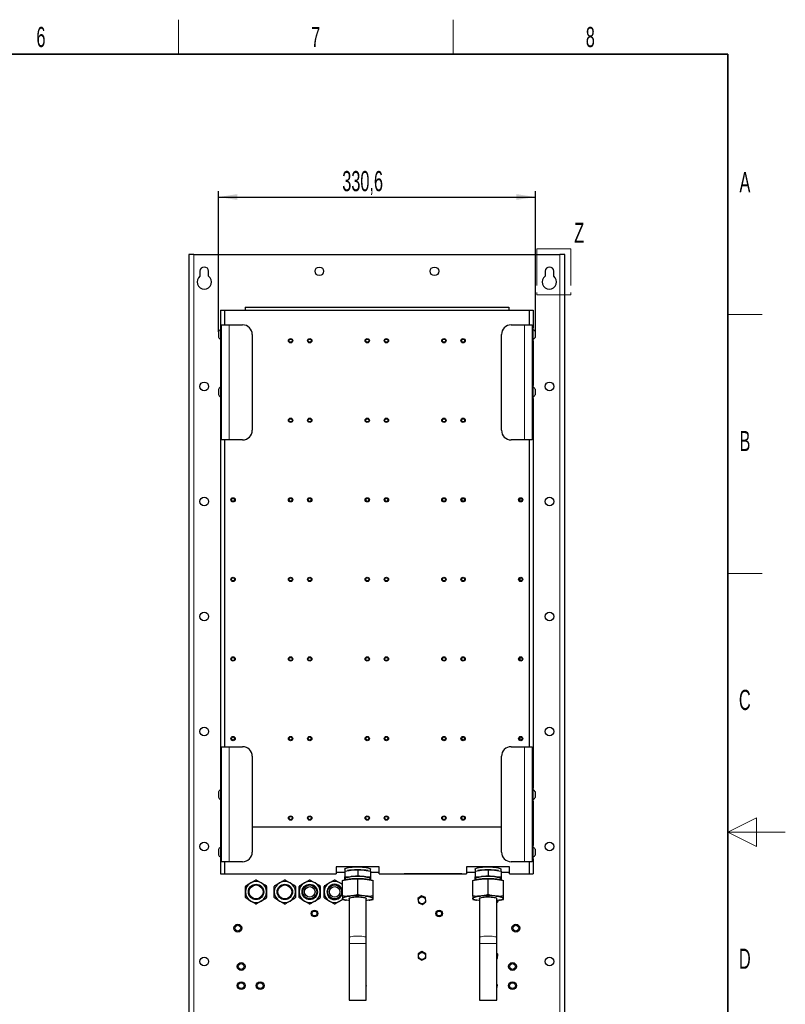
# Model space of a CAD drawing. Header units: millimetres. Extents: x 5 to 418, y 2 to 292.
# Tile 70 of 70: x 285 to 418, y 117 to 288. Entities that reach past the tile are written whole.
import ezdxf

# ---------------------------------------------------------------- set-up
doc = ezdxf.new("R2010")
doc.units = ezdxf.units.MM
doc.linetypes.add('PHANTOM', pattern=[12.7, 6.35, -1.27, 1.27, -1.27, 1.27, -1.27])
doc.layers.add('SLD-0', color=7, linetype='Continuous')
doc.styles.add('SLDTEXTSTYLE1', font='TXT', dxfattribs={"width": 0.605})
doc.dimstyles.new('SLDDIMSTYLE0', dxfattribs={"dimtxt": 3.5, "dimasz": 3.302, "dimexe": 0, "dimexo": 0.0625, "dimgap": 0.875, "dimtad": 1, "dimlfac": 6, "dimrnd": 1e-09, "dimzin": 12, "dimdsep": 46, "dimtxsty": 'SLDTEXTSTYLE1', "dimsah": 1, "dimcen": 0.09, "dimadec": 0, "dimazin": 3, "dimtfac": 1, "dimtofl": 0, "dimtmove": 0, "dimatfit": 3, "dimfxl": 1, "dimfrac": 2, "dimtolj": 1, "dimtzin": 12, "dimarcsym": 0})

# ---------------------------------------------------------------- blocks, each defined once
blk = doc.blocks.new('_D_9')
at = {"layer": 'SLD-0', "color": 7}
for p, q in [((319.45, 234.24), (319.45, 258.67)), ((374.55, 234.24), (374.55, 258.67)), ((319.45, 257.67), (374.55, 257.67))]:
    blk.add_line(p, q, dxfattribs=at)
for points in [[(319.45, 257.67), (322.75, 257.17), (322.75, 258.18)], [(374.55, 257.67), (371.24, 258.18), (371.24, 257.17)]]:
    blk.add_solid(points, dxfattribs=at)
at = {"layer": 'SLD-0', "color": 7, "insert": (340.98, 262.19), "char_height": 3.5, "attachment_point": 1, "style": 'SLDTEXTSTYLE1'}
blk.add_mtext('330,6', dxfattribs=at)

msp = doc.modelspace()

# ---------------------------------------------------------------- linework, layer by layer
at = {"color": 7, "linetype": 'PHANTOM', "lineweight": 18}
for p, q in [((374.8303, 248.6656), (380.735, 248.6656)), ((374.8303, 248.6656), (374.8303, 240.6487)), ((380.735, 248.6656), (380.735, 240.6487)), ((374.8303, 240.6487), (380.735, 240.6487))]:
    msp.add_line(p, q, dxfattribs=at)
at = {"color": 7, "linetype": 'Continuous', "lineweight": 25}
for p, q in [((314.3326, 247.6726), (314.3284, 247.6684)), ((314.3284, 247.6684), (314.3284, 101.8434)), ((315.1617, 247.6726), (314.3326, 247.6726)), ((315.1617, 247.6726), (378.8284, 247.6726)), ((379.6575, 247.6726), (378.8284, 247.6726)), ((379.6617, 247.6684), (379.6575, 247.6726)), ((379.6617, 101.8434), (379.6617, 247.6684)), ((316.2451, 244.7559), (316.2451, 243.9226)), ((317.7451, 243.9226), (317.7451, 244.7559)), ((376.2451, 244.7559), (376.2451, 243.9226)), ((377.7451, 243.9226), (377.7451, 244.7559)), ((319.8284, 238.0309), (319.8284, 234.9142)), ((319.8284, 238.0309), (320.4951, 238.0309)), ((320.4951, 238.0309), (373.4951, 238.0309)), ((320.4951, 238.0309), (320.4951, 235.4476)), ((324.0784, 238.5309), (324.0784, 238.0309)), ((324.0784, 238.5309), (369.9117, 238.5309)), ((369.9117, 238.5309), (369.9117, 238.0309)), ((373.4951, 238.0309), (373.4951, 235.4476)), ((373.4951, 238.0309), (374.1617, 238.0309)), ((374.1617, 238.0309), (374.1617, 234.9142)), ((319.9951, 234.9142), (319.7951, 234.9142)), ((319.7951, 234.9142), (319.7951, 232.6476)), ((319.9951, 235.4476), (321.3284, 235.4476)), ((319.9951, 215.4476), (319.9951, 235.4476)), ((321.3284, 235.4476), (323.6617, 235.4476)), ((370.3284, 235.4476), (372.6617, 235.4476)), ((372.6617, 235.4476), (373.9951, 235.4476)), ((373.9951, 235.4476), (373.9951, 215.4476)), ((374.1951, 234.9142), (373.9951, 234.9142)), ((374.1951, 232.6933), (374.1951, 234.9142)), ((319.4451, 234.2392), (319.4451, 233.3226)), ((325.3284, 233.7809), (325.3284, 217.1142)), ((368.6617, 217.1142), (368.6617, 233.7809)), ((374.5451, 233.3226), (374.5451, 234.2392)), ((319.7951, 232.6476), (319.9951, 232.6476)), ((319.8284, 232.6476), (319.8284, 224.9142)), ((373.9951, 232.6476), (374.1951, 232.6476)), ((374.1617, 232.6476), (374.1617, 224.9142)), ((374.1951, 232.6476), (374.1951, 232.6933)), ((319.4451, 224.2392), (319.4451, 223.3226)), ((319.9951, 224.9142), (319.7951, 224.9142)), ((319.7951, 224.9142), (319.7951, 222.6476)), ((374.1951, 224.9142), (373.9951, 224.9142)), ((374.1951, 222.6476), (374.1951, 224.9142)), ((374.5451, 223.3226), (374.5451, 224.2392)), ((319.7951, 222.6476), (319.9951, 222.6476)), ((319.8284, 222.6476), (319.8284, 154.9142)), ((373.9951, 222.6476), (374.1951, 222.6476)), ((374.1617, 222.6476), (374.1617, 154.9142)), ((321.3284, 215.4476), (319.9951, 215.4476)), ((320.4951, 215.4476), (320.4951, 162.1142)), ((323.6617, 215.4476), (321.3284, 215.4476)), ((372.6617, 215.4476), (370.3284, 215.4476)), ((373.9951, 215.4476), (372.6617, 215.4476)), ((373.4951, 215.4476), (373.4951, 162.1142)), ((319.9951, 162.1142), (321.3284, 162.1142)), ((319.9951, 142.1142), (319.9951, 162.1142)), ((321.3284, 162.1142), (323.6617, 162.1142)), ((370.3284, 162.1142), (372.6617, 162.1142)), ((372.6617, 162.1142), (373.9951, 162.1142)), ((373.9951, 162.1142), (373.9951, 142.1142)), ((325.3284, 160.4476), (325.3284, 143.7809)), ((368.6617, 143.7809), (368.6617, 160.4476)), ((319.4451, 154.2392), (319.4451, 153.3226)), ((319.9951, 154.9142), (319.7951, 154.9142)), ((319.7951, 154.9142), (319.7951, 152.6476)), ((374.1951, 154.9142), (373.9951, 154.9142)), ((374.1951, 154.5462), (374.1951, 154.9142)), ((374.1951, 152.6476), (374.1951, 154.5462)), ((374.5451, 154.0904), (374.5451, 154.2392)), ((374.5451, 153.3226), (374.5451, 154.0904)), ((319.7951, 152.6476), (319.9951, 152.6476)), ((319.8284, 152.6476), (319.8284, 148.1976)), ((373.9951, 152.6476), (374.1951, 152.6476)), ((374.1617, 152.6476), (374.1617, 148.1976)), ((319.8284, 148.1976), (319.9951, 148.1976)), ((319.8284, 148.1976), (319.8284, 144.9142)), ((325.3284, 148.1976), (368.6617, 148.1976)), ((373.9951, 148.1976), (374.1617, 148.1976)), ((374.1617, 148.1976), (374.1617, 144.9142)), ((319.4451, 144.2392), (319.4451, 143.3226)), ((319.9951, 144.9142), (319.7951, 144.9142)), ((319.7951, 144.9142), (319.7951, 142.6476)), ((374.1951, 144.9142), (373.9951, 144.9142)), ((374.1951, 142.6476), (374.1951, 144.9142)), ((374.5451, 143.3226), (374.5451, 144.2392)), ((319.7951, 142.6476), (319.9951, 142.6476)), ((319.8284, 142.6476), (319.8284, 140.0309)), ((321.3284, 142.1142), (319.9951, 142.1142)), ((320.4951, 142.1142), (320.4951, 140.0309)), ((323.6617, 142.1142), (321.3284, 142.1142)), ((372.6617, 142.1142), (370.3284, 142.1142)), ((373.9951, 142.1142), (372.6617, 142.1142)), ((373.4951, 142.1142), (373.4951, 140.0309)), ((373.9951, 142.6476), (374.1951, 142.6476)), ((374.1617, 142.6476), (374.1617, 140.0309)), ((347.4117, 141.22), (339.9117, 141.22)), ((339.9117, 141.22), (339.9117, 140.0309)), ((341.4117, 140.824), (341.4117, 140.4653)), ((341.4117, 140.4653), (342.5367, 140.6699)), ((341.4117, 140.4653), (341.4117, 139.5001)), ((341.9675, 140.5887), (341.8716, 140.5696)), ((342.5367, 140.6699), (343.6617, 140.6909)), ((343.6617, 140.6909), (343.6617, 139.7256)), ((343.6617, 140.6909), (344.7867, 140.6699)), ((344.7867, 140.6699), (345.9117, 140.4653)), ((345.4559, 140.5688), (345.3559, 140.5887)), ((345.9117, 140.4801), (345.9117, 140.824)), ((345.9117, 140.4653), (345.9117, 139.5001)), ((347.4117, 140.0309), (347.4117, 141.22)), ((370.0784, 141.22), (362.5784, 141.22)), ((362.5784, 141.22), (362.5784, 140.0309)), ((364.0784, 140.824), (364.0784, 140.4653)), ((364.0784, 140.4653), (365.2034, 140.6699)), ((364.0784, 140.4653), (364.0784, 139.5001)), ((364.6342, 140.5887), (364.5382, 140.5696)), ((365.2034, 140.6699), (366.3284, 140.6909)), ((366.3284, 140.6909), (366.3284, 139.7256)), ((366.3284, 140.6909), (367.4534, 140.6699)), ((367.4534, 140.6699), (368.5784, 140.4653)), ((368.1226, 140.5688), (368.0226, 140.5887)), ((368.5784, 140.4801), (368.5784, 140.824)), ((368.5784, 140.4653), (368.5784, 139.5001)), ((370.0784, 140.0309), (370.0784, 141.22)), ((319.8284, 140.0309), (320.4951, 140.0309)), ((320.4951, 140.0309), (339.9117, 140.0309)), ((339.9117, 140.309), (341.4117, 140.309)), ((340.9951, 136.112), (340.9951, 138.8487)), ((341.4117, 139.5001), (342.5367, 139.521)), ((341.4117, 139.1826), (341.4117, 139.5001)), ((341.4117, 139.0489), (341.4117, 139.1826)), ((341.4951, 139.0338), (341.4117, 139.0489)), ((341.4951, 139.1826), (341.4951, 138.959)), ((341.6538, 138.995), (341.5394, 138.9722)), ((342.5367, 139.521), (343.6617, 139.7256)), ((343.6617, 139.7256), (344.7867, 139.521)), ((343.6617, 136.3794), (343.6617, 139.1161)), ((344.7867, 139.521), (345.9117, 139.5001)), ((345.784, 138.9722), (345.6696, 138.995)), ((345.8284, 138.959), (345.8284, 139.1826)), ((345.9117, 139.0489), (345.8284, 139.0338)), ((345.9117, 140.309), (347.4117, 140.309)), ((345.9117, 139.5001), (345.9117, 139.1826)), ((345.9117, 139.1826), (345.9117, 139.0489)), ((346.3284, 136.112), (346.3284, 138.8487)), ((347.4117, 140.0309), (362.5784, 140.0309)), ((351.7451, 139.9976), (351.7451, 140.0309)), ((361.7451, 139.9976), (351.7451, 139.9976)), ((361.7451, 139.9976), (361.7451, 140.0309)), ((362.5784, 140.309), (364.0784, 140.309)), ((363.6617, 136.112), (363.6617, 138.8487)), ((364.0784, 139.5001), (365.2034, 139.521)), ((364.0784, 139.1826), (364.0784, 139.5001)), ((364.0784, 139.0489), (364.0784, 139.1826)), ((364.1617, 139.0338), (364.0784, 139.0489)), ((364.1617, 139.1826), (364.1617, 138.959)), ((364.3205, 138.995), (364.2061, 138.9722)), ((365.2034, 139.521), (366.3284, 139.7256)), ((366.3284, 139.7256), (367.4534, 139.521)), ((366.3284, 136.3794), (366.3284, 139.1161)), ((367.4534, 139.521), (368.5784, 139.5001)), ((368.4507, 138.9722), (368.3363, 138.995)), ((368.4951, 138.959), (368.4951, 139.1826)), ((368.5784, 139.0489), (368.4951, 139.0338)), ((368.5784, 140.309), (370.0784, 140.309)), ((368.5784, 139.5001), (368.5784, 139.1826)), ((368.5784, 139.1826), (368.5784, 139.0489)), ((368.9951, 136.112), (368.9951, 138.8487)), ((370.0784, 140.0309), (373.4951, 140.0309)), ((373.4951, 140.0309), (374.1617, 140.0309)), ((341.0705, 135.5607), (340.5784, 135.2765)), ((340.9951, 135.5773), (341.5401, 135.4571)), ((341.5394, 135.4538), (341.6538, 135.4311)), ((342.1617, 135.7358), (342.1617, 128.9242)), ((345.1617, 128.9242), (345.1617, 135.7358)), ((345.6696, 135.4311), (345.784, 135.4538)), ((345.7833, 135.4572), (346.3284, 135.5773)), ((354.7294, 136.1596), (354.1262, 135.6971)), ((354.1262, 135.6971), (354.2251, 134.9433)), ((355.4316, 135.8685), (354.7294, 136.1596)), ((355.5306, 135.1148), (355.4316, 135.8685)), ((363.6617, 135.5773), (364.2068, 135.4571)), ((364.2061, 135.4538), (364.3205, 135.4311)), ((364.8284, 135.7358), (364.8284, 128.9242)), ((367.8284, 128.9242), (367.8284, 135.7358)), ((367.8284, 134.9765), (368.0679, 135.2298)), ((368.0679, 135.2298), (368.0236, 135.3784)), ((368.3363, 135.4311), (368.4507, 135.4538)), ((368.45, 135.4572), (368.9951, 135.5773)), ((354.2251, 134.9433), (354.9274, 134.6522)), ((354.9274, 134.6522), (355.5306, 135.1148)), ((342.1617, 128.9242), (342.1617, 127.8823)), ((345.1617, 127.8823), (345.1617, 128.9242)), ((364.8284, 128.9242), (364.8284, 127.8823)), ((367.8284, 127.8823), (367.8284, 128.9242)), ((342.1617, 127.8823), (342.1617, 118.0666)), ((345.1617, 118.0666), (345.1617, 127.8823)), ((364.8284, 127.8823), (364.8284, 118.0666)), ((367.8284, 118.0666), (367.8284, 127.8823)), ((354.8262, 126.4994), (354.169, 126.1174)), ((354.169, 126.1174), (354.1712, 125.3573)), ((354.1712, 125.3573), (354.8306, 124.9791)), ((355.4856, 126.1212), (354.8262, 126.4994)), ((354.8306, 124.9791), (355.4878, 125.3611)), ((355.4878, 125.3611), (355.4856, 126.1212)), ((368.0184, 126.0583), (367.8284, 126.1922)), ((367.8284, 125.2451), (367.9497, 125.3012)), ((367.9497, 125.3012), (368.0184, 126.0583)), ((342.1617, 118.0666), (345.1617, 118.0666)), ((364.8284, 118.0666), (367.8284, 118.0666))]:
    msp.add_line(p, q, dxfattribs=at)
at = {"color": 7, "linetype": 'Continuous', "lineweight": 18}
for p, q in [((315.1617, 101.8392), (315.1617, 247.6726)), ((378.8284, 247.6726), (378.8284, 101.8392)), ((321.3284, 215.4476), (321.3284, 235.4476)), ((372.6617, 235.4476), (372.6617, 215.4476)), ((371.7471, 204.9119), (371.7471, 205.1499)), ((371.9037, 205.2903), (371.9037, 204.7715)), ((371.7471, 191.0786), (371.7471, 191.3166)), ((371.9037, 191.457), (371.9037, 190.9382)), ((371.7471, 177.2453), (371.7471, 177.4832)), ((371.9037, 177.6236), (371.9037, 177.1049)), ((371.7471, 163.4119), (371.7471, 163.6499)), ((371.9037, 163.7903), (371.9037, 163.2715)), ((321.3284, 142.1142), (321.3284, 162.1142)), ((372.6617, 162.1142), (372.6617, 142.1142)), ((345.1617, 127.8823), (342.1617, 127.8823)), ((367.8284, 127.8823), (364.8284, 127.8823))]:
    msp.add_line(p, q, dxfattribs=at)
at = {"color": 7, "linetype": 'Continuous', "lineweight": 25, "flags": 128}
for points in [[(341.4117, 140.824), (341.433, 140.8777), (341.5143, 140.9406), (341.6541, 141.0004), (341.8487, 141.0554), (342.0928, 141.104), (342.3796, 141.1451), (342.7015, 141.1773), (343.0495, 141.2), (343.4142, 141.2123), (343.7857, 141.2141), (344.1538, 141.2052), (344.5084, 141.186), (344.84, 141.1568), (345.1394, 141.1186), (345.3985, 141.0724), (345.6103, 141.0193), (345.7689, 140.961), (345.87, 140.8989), (345.9109, 140.8348), (345.9117, 140.824)], [(364.0784, 140.824), (364.0997, 140.8777), (364.181, 140.9406), (364.3208, 141.0004), (364.5154, 141.0554), (364.7595, 141.104), (365.0463, 141.1451), (365.3681, 141.1773), (365.7162, 141.2), (366.0809, 141.2123), (366.4523, 141.2141), (366.8204, 141.2052), (367.1751, 141.186), (367.5066, 141.1568), (367.8061, 141.1186), (368.0652, 141.0724), (368.2769, 141.0193), (368.4355, 140.961), (368.5367, 140.8989), (368.5775, 140.8348), (368.5784, 140.824)], [(341.4117, 139.1826), (341.431, 139.2336), (341.4884, 139.2838), (341.583, 139.3322), (341.7132, 139.378), (341.8767, 139.4205), (342.0707, 139.4589), (342.292, 139.4926), (342.5367, 139.521)], [(345.5381, 139.3708), (345.3342, 139.4218), (345.0847, 139.4664), (344.7963, 139.5032), (344.4771, 139.5312), (344.1355, 139.5498), (343.7811, 139.5583), (343.4234, 139.5566), (343.0722, 139.5447), (342.737, 139.5229), (342.4271, 139.4918), (342.1509, 139.4523), (341.9159, 139.4055), (341.7285, 139.3525), (341.5938, 139.295), (341.5156, 139.2343), (341.4951, 139.1826)], [(344.7867, 139.521), (345.0314, 139.4926), (345.2527, 139.4589), (345.4468, 139.4205), (345.6103, 139.378), (345.7404, 139.3322), (345.8351, 139.2838), (345.8925, 139.2336), (345.9117, 139.1826)], [(345.8284, 139.1826), (345.8276, 139.193), (345.7882, 139.2548), (345.6908, 139.3146), (345.5381, 139.3708)], [(364.0784, 139.1826), (364.0976, 139.2336), (364.1551, 139.2838), (364.2497, 139.3322), (364.3798, 139.378), (364.5433, 139.4205), (364.7374, 139.4589), (364.9587, 139.4926), (365.2034, 139.521)], [(368.2048, 139.3708), (368.0009, 139.4218), (367.7513, 139.4664), (367.463, 139.5032), (367.1437, 139.5312), (366.8022, 139.5498), (366.4477, 139.5583), (366.09, 139.5566), (365.7388, 139.5447), (365.4037, 139.5229), (365.0938, 139.4918), (364.8176, 139.4523), (364.5826, 139.4055), (364.3952, 139.3525), (364.2605, 139.295), (364.1823, 139.2343), (364.1617, 139.1826)], [(367.4534, 139.521), (367.6981, 139.4926), (367.9194, 139.4589), (368.1134, 139.4205), (368.2769, 139.378), (368.4071, 139.3322), (368.5017, 139.2838), (368.5591, 139.2336), (368.5784, 139.1826)], [(368.4951, 139.1826), (368.4942, 139.193), (368.4549, 139.2548), (368.3575, 139.3146), (368.2048, 139.3708)], [(340.9951, 135.7358), (341.0179, 135.7963), (341.0859, 135.8557), (341.198, 135.913), (341.3523, 135.9673), (341.5461, 136.0177), (341.7761, 136.0633), (342.0384, 136.1032), (342.3284, 136.1368)], [(342.1617, 135.353), (342.0384, 135.3684), (341.7761, 135.4084), (341.5461, 135.4539), (341.3523, 135.5043), (341.198, 135.5586), (341.0859, 135.616), (341.0179, 135.6754), (340.9951, 135.7358)], [(342.1617, 135.7358), (342.1694, 135.7622), (342.2305, 135.8138), (342.3502, 135.8622), (342.5236, 135.9055), (342.7436, 135.9418), (343.0011, 135.9697), (343.2857, 135.988), (343.5857, 135.996), (343.8889, 135.9933), (344.1827, 135.9801), (344.4552, 135.9569), (344.6952, 135.9246), (344.8929, 135.8846), (345.0402, 135.8385), (345.131, 135.7882), (345.1617, 135.7358), (345.1617, 135.7358)], [(344.9951, 136.1368), (345.2851, 136.1032), (345.5473, 136.0633), (345.7773, 136.0177), (345.9711, 135.9673), (346.1254, 135.913), (346.2375, 135.8557), (346.3056, 135.7963), (346.3284, 135.7358)], [(346.3284, 135.7358), (346.3056, 135.6754), (346.2375, 135.616), (346.1254, 135.5586), (345.9711, 135.5043), (345.7773, 135.4539), (345.5473, 135.4084), (345.2851, 135.3684), (345.1617, 135.353)], [(363.6617, 135.7358), (363.6845, 135.7963), (363.7526, 135.8557), (363.8647, 135.913), (364.019, 135.9673), (364.2128, 136.0177), (364.4428, 136.0633), (364.705, 136.1032), (364.9951, 136.1368)], [(364.8284, 135.353), (364.705, 135.3684), (364.4428, 135.4084), (364.2128, 135.4539), (364.019, 135.5043), (363.8647, 135.5586), (363.7526, 135.616), (363.6845, 135.6754), (363.6617, 135.7358)], [(364.8284, 135.7358), (364.8361, 135.7622), (364.8972, 135.8138), (365.0169, 135.8622), (365.1902, 135.9055), (365.4102, 135.9418), (365.6678, 135.9697), (365.9524, 135.988), (366.2524, 135.996), (366.5555, 135.9933), (366.8493, 135.9801), (367.1218, 135.9569), (367.3618, 135.9246), (367.5595, 135.8846), (367.7068, 135.8385), (367.7977, 135.7882), (367.8284, 135.7358), (367.8284, 135.7358)], [(367.6617, 136.1368), (367.9517, 136.1032), (368.214, 136.0633), (368.444, 136.0177), (368.6378, 135.9673), (368.7921, 135.913), (368.9042, 135.8557), (368.9722, 135.7963), (368.9951, 135.7358)], [(368.9951, 135.7358), (368.9722, 135.6754), (368.9042, 135.616), (368.7921, 135.5586), (368.6378, 135.5043), (368.444, 135.4539), (368.214, 135.4084), (367.9517, 135.3684), (367.8284, 135.353)], [(367.8284, 135.0743), (367.899, 135.2205), (367.927, 135.3652)], [(367.9284, 125.7392), (367.899, 125.9247), (367.8284, 126.0709)], [(367.8284, 125.4076), (367.899, 125.5538), (367.9284, 125.7392)]]:
    msp.add_lwpolyline(points, dxfattribs=at)
at = {"color": 7, "linetype": 'Continuous', "lineweight": 18, "flags": 128}
for points in [[(345.1617, 128.9242), (345.1598, 128.9374), (345.1138, 128.9895), (345.0084, 129.0389), (344.8479, 129.0837), (344.6388, 129.1219), (344.3897, 129.152), (344.1108, 129.1728), (343.8135, 129.1834), (343.51, 129.1834), (343.2127, 129.1728), (342.9338, 129.152), (342.6847, 129.1219), (342.4756, 129.0837), (342.315, 129.0389), (342.2096, 128.9895), (342.1636, 128.9374), (342.1617, 128.9242)], [(367.8284, 128.9242), (367.8265, 128.9374), (367.7805, 128.9895), (367.6751, 129.0389), (367.5145, 129.0837), (367.3054, 129.1219), (367.0563, 129.152), (366.7774, 129.1728), (366.4801, 129.1834), (366.1766, 129.1834), (365.8793, 129.1728), (365.6004, 129.152), (365.3513, 129.1219), (365.1422, 129.0837), (364.9817, 129.0389), (364.8763, 128.9895), (364.8303, 128.9374), (364.8284, 128.9242)]]:
    msp.add_lwpolyline(points, dxfattribs=at)
at = {"color": 7, "linetype": 'Continuous', "lineweight": 25}
for centre, radius in [((336.9951, 244.7559), 0.75), ((356.9951, 244.7559), 0.75), ((331.9951, 232.6976), 0.375), ((331.9951, 232.6976), 0.275), ((335.3284, 232.6976), 0.375), ((335.3284, 232.6976), 0.275), ((345.3284, 232.6976), 0.375), ((345.3284, 232.6976), 0.275), ((348.6617, 232.6976), 0.375), ((348.6617, 232.6976), 0.275), ((358.6617, 232.6976), 0.375), ((358.6617, 232.6976), 0.275), ((361.9951, 232.6976), 0.375), ((361.9951, 232.6976), 0.275), ((316.9951, 224.7559), 0.75), ((376.9951, 224.7559), 0.75), ((331.9951, 218.8642), 0.375), ((331.9951, 218.8642), 0.275), ((335.3284, 218.8642), 0.375), ((335.3284, 218.8642), 0.275), ((345.3284, 218.8642), 0.375), ((345.3284, 218.8642), 0.275), ((348.6617, 218.8642), 0.375), ((348.6617, 218.8642), 0.275), ((358.6617, 218.8642), 0.375), ((358.6617, 218.8642), 0.275), ((361.9951, 218.8642), 0.375), ((361.9951, 218.8642), 0.275), ((316.9951, 204.7559), 0.75), ((321.9951, 205.0309), 0.375), ((331.9951, 205.0309), 0.375), ((335.3284, 205.0309), 0.375), ((345.3284, 205.0309), 0.375), ((348.6617, 205.0309), 0.375), ((358.6617, 205.0309), 0.375), ((361.9951, 205.0309), 0.375), ((371.9951, 205.0309), 0.375), ((376.9951, 204.7559), 0.75), ((321.9951, 205.0309), 0.275), ((331.9951, 205.0309), 0.275), ((335.3284, 205.0309), 0.275), ((345.3284, 205.0309), 0.275), ((348.6617, 205.0309), 0.275), ((358.6617, 205.0309), 0.275), ((361.9951, 205.0309), 0.275), ((371.9951, 205.0309), 0.275), ((321.9951, 191.1976), 0.375), ((321.9951, 191.1976), 0.275), ((331.9951, 191.1976), 0.375), ((331.9951, 191.1976), 0.275), ((335.3284, 191.1976), 0.375), ((335.3284, 191.1976), 0.275), ((345.3284, 191.1976), 0.375), ((345.3284, 191.1976), 0.275), ((348.6617, 191.1976), 0.375), ((348.6617, 191.1976), 0.275), ((358.6617, 191.1976), 0.375), ((358.6617, 191.1976), 0.275), ((361.9951, 191.1976), 0.375), ((361.9951, 191.1976), 0.275), ((371.9951, 191.1976), 0.375), ((371.9951, 191.1976), 0.275), ((316.9951, 184.7559), 0.75), ((376.9951, 184.7559), 0.75), ((321.9951, 177.3642), 0.375), ((321.9951, 177.3642), 0.275), ((331.9951, 177.3642), 0.375), ((331.9951, 177.3642), 0.275), ((335.3284, 177.3642), 0.375), ((335.3284, 177.3642), 0.275), ((345.3284, 177.3642), 0.375), ((345.3284, 177.3642), 0.275), ((348.6617, 177.3642), 0.375), ((348.6617, 177.3642), 0.275), ((358.6617, 177.3642), 0.375), ((358.6617, 177.3642), 0.275), ((361.9951, 177.3642), 0.375), ((361.9951, 177.3642), 0.275), ((371.9951, 177.3642), 0.375), ((371.9951, 177.3642), 0.275), ((316.9951, 164.7559), 0.75), ((376.9951, 164.7559), 0.75), ((321.9951, 163.5309), 0.375), ((321.9951, 163.5309), 0.275), ((331.9951, 163.5309), 0.375), ((331.9951, 163.5309), 0.275), ((335.3284, 163.5309), 0.375), ((335.3284, 163.5309), 0.275), ((345.3284, 163.5309), 0.375), ((345.3284, 163.5309), 0.275), ((348.6617, 163.5309), 0.375), ((348.6617, 163.5309), 0.275), ((358.6617, 163.5309), 0.375), ((358.6617, 163.5309), 0.275), ((361.9951, 163.5309), 0.375), ((361.9951, 163.5309), 0.275), ((371.9951, 163.5309), 0.375), ((371.9951, 163.5309), 0.275), ((331.9951, 149.6976), 0.375), ((331.9951, 149.6976), 0.275), ((335.3284, 149.6976), 0.375), ((335.3284, 149.6976), 0.275), ((345.3284, 149.6976), 0.375), ((345.3284, 149.6976), 0.275), ((348.6617, 149.6976), 0.375), ((348.6617, 149.6976), 0.275), ((358.6617, 149.6976), 0.375), ((358.6617, 149.6976), 0.275), ((361.9951, 149.6976), 0.375), ((361.9951, 149.6976), 0.275), ((316.9951, 144.7559), 0.75), ((376.9951, 144.7559), 0.75), ((325.9951, 136.8642), 1.3375), ((325.9951, 136.8642), 1.2083), ((330.9951, 136.8642), 1.3375), ((330.9951, 136.8642), 1.2083), ((335.3284, 136.8642), 1.3375), ((335.3284, 136.8642), 1.2083), ((335.3284, 136.8642), 0.9167), ((339.6617, 136.8642), 1.2083), ((339.6617, 136.8642), 0.9167), ((354.8284, 135.4059), 0.6), ((336.1617, 133.1142), 0.5637), ((336.1617, 133.1142), 0.5131), ((336.1617, 133.1142), 0.5), ((336.1617, 133.1142), 0.4167), ((357.8284, 133.1142), 0.5637), ((357.8284, 133.1142), 0.5131), ((357.8284, 133.1142), 0.5), ((357.8284, 133.1142), 0.4167), ((322.8284, 130.5726), 0.6833), ((322.8284, 130.5726), 0.5), ((371.1617, 130.5726), 0.6833), ((371.1617, 130.5726), 0.5), ((316.9951, 124.7559), 0.75), ((354.8284, 125.7392), 0.6), ((376.9951, 124.7559), 0.75), ((323.4117, 123.9059), 0.6833), ((323.4117, 123.9059), 0.5), ((370.5784, 123.9059), 0.6833), ((370.5784, 123.9059), 0.5), ((323.4117, 120.5726), 0.6833), ((323.4117, 120.5726), 0.5), ((326.7117, 120.5726), 0.6833), ((326.7117, 120.5726), 0.5), ((370.5784, 120.5726), 0.6833), ((370.5784, 120.5726), 0.5)]:
    msp.add_circle(centre, radius, dxfattribs=at)
for centre, radius, start, end in [((316.9951, 244.7559), 0.75, 0, 180), ((376.9951, 244.7559), 0.75, 0, 180), ((316.9951, 242.9226), 1.25, 126.869898, 53.130102), ((376.9951, 242.9226), 1.25, 126.869898, 53.130102), ((320.1997, 233.8858), 0.8333, 119.049785, 154.900083), ((323.6617, 233.7809), 1.6667, 0, 90), ((370.3284, 233.7809), 1.6667, 90, 180), ((373.7904, 233.8858), 0.8333, 25.099917, 60.950215), ((320.1997, 233.6761), 0.8333, 205.099917, 240.950215), ((373.7904, 233.6761), 0.8333, 299.049785, 334.900083), ((320.1997, 223.8858), 0.8333, 119.049785, 154.900083), ((373.7904, 223.8858), 0.8333, 25.099917, 60.950215), ((320.1997, 223.6761), 0.8333, 205.099917, 240.950215), ((373.7904, 223.6761), 0.8333, 299.049785, 334.900083), ((323.6617, 217.1142), 1.6667, 270, 0), ((370.3284, 217.1142), 1.6667, 180, 270), ((323.6617, 160.4476), 1.6667, 0, 90), ((370.3284, 160.4476), 1.6667, 90, 180), ((320.1997, 153.8858), 0.8333, 119.049785, 154.900083), ((373.7904, 153.8858), 0.8333, 25.099917, 60.950215), ((320.1997, 153.6761), 0.8333, 205.099917, 240.950215), ((373.7904, 153.6761), 0.8333, 299.049785, 334.900083), ((320.1997, 143.8858), 0.8333, 119.049785, 154.900083), ((373.7904, 143.8858), 0.8333, 25.099917, 60.950215), ((320.1997, 143.6761), 0.8333, 205.099917, 240.950215), ((323.6617, 143.7809), 1.6667, 270, 0), ((370.3284, 143.7809), 1.6667, 180, 270), ((373.7904, 143.6761), 0.8333, 299.049785, 334.900083), ((343.0902, 134.7586), 5.9372, 95.349254, 100.899774), ((343.6617, 128.7496), 11.9733, 84.608603, 95.391397), ((344.2332, 134.7586), 5.9372, 79.100226, 84.650746), ((365.7569, 134.7586), 5.9372, 95.349254, 100.899774), ((366.3284, 128.7496), 11.9733, 84.608603, 95.391397), ((366.8999, 134.7586), 5.9372, 79.100226, 84.650746), ((325.9951, 136.8642), 1.8333, 60, 120), ((325.9951, 136.8642), 2.0667, 87.489334, 92.510666), ((330.9951, 136.8642), 1.8333, 60, 120), ((330.9951, 136.8642), 2.0667, 87.489334, 92.510666), ((335.3284, 136.8642), 1.8333, 60, 120), ((335.3284, 136.8642), 2.0667, 87.489334, 92.510666), ((339.6617, 136.8642), 1.8333, 60, 120), ((339.6617, 136.8642), 2.0667, 87.489334, 92.510666), ((341.5714, 139.2234), 0.1648, 194.298513, 242.391452), ((342.9844, 132.0852), 7.0367, 95.349254, 100.899774), ((343.6617, 124.9634), 14.1906, 84.608603, 95.391397), ((343.6617, 127.6006), 11.9733, 84.608603, 95.391397), ((344.339, 132.0852), 7.0367, 79.100226, 84.650746), ((345.752, 139.2234), 0.1648, 297.608548, 345.701487), ((364.2381, 139.2234), 0.1648, 194.298513, 242.391452), ((365.6511, 132.0852), 7.0367, 95.349254, 100.899774), ((366.3284, 124.9634), 14.1906, 84.608603, 95.391397), ((366.3284, 127.6006), 11.9733, 84.608603, 95.391397), ((367.0057, 132.0852), 7.0367, 79.100226, 84.650746), ((368.4187, 139.2234), 0.1648, 297.608548, 345.701487), ((325.9951, 136.8642), 1.8333, 120, 180), ((325.9951, 136.8642), 2.0667, 147.489334, 152.510666), ((325.9951, 136.8642), 1.8333, 0, 60), ((325.9951, 136.8642), 2.0667, 27.489334, 32.510666), ((330.9951, 136.8642), 1.8333, 120, 180), ((330.9951, 136.8642), 2.0667, 147.489334, 152.510666), ((330.9951, 136.8642), 1.8333, 0, 60), ((330.9951, 136.8642), 2.0667, 27.489334, 32.510666), ((335.3284, 136.8642), 1.8333, 120, 180), ((335.3284, 136.8642), 2.0667, 147.489334, 152.510666), ((335.3284, 136.8642), 1.8333, 0, 60), ((335.3284, 136.8642), 2.0667, 27.489334, 32.510666), ((339.6617, 136.8642), 1.8333, 120, 180), ((339.6617, 136.8642), 2.0667, 147.489334, 152.510666), ((339.6617, 136.8642), 1.3375, 120, 355.476257), ((339.6617, 136.8642), 1.3375, 4.523743, 120), ((339.6617, 136.8642), 1.8333, 43.341758, 60), ((325.9951, 136.8642), 1.8333, 180, 240), ((325.9951, 136.8642), 2.0667, 207.489334, 212.510666), ((325.9951, 136.8642), 1.8333, 240, 300), ((325.9951, 136.8642), 1.8333, 300, 0), ((325.9951, 136.8642), 2.0667, 327.489334, 332.510666), ((330.9951, 136.8642), 1.8333, 180, 240), ((330.9951, 136.8642), 2.0667, 207.489334, 212.510666), ((330.9951, 136.8642), 1.8333, 240, 300), ((330.9951, 136.8642), 1.8333, 300, 0), ((330.9951, 136.8642), 2.0667, 327.489334, 332.510666), ((335.3284, 136.8642), 1.8333, 180, 240), ((335.3284, 136.8642), 2.0667, 207.489334, 212.510666), ((335.3284, 136.8642), 1.8333, 240, 300), ((335.3284, 136.8642), 1.8333, 300, 0), ((335.3284, 136.8642), 2.0667, 327.489334, 332.510666), ((339.6617, 136.8642), 1.8333, 180, 240), ((339.6617, 136.8642), 2.0667, 207.489334, 212.510666), ((339.6617, 136.8642), 1.8333, 240, 300), ((339.6617, 136.8642), 1.8333, 300, 317.084683), ((343.6617, 122.009), 14.1906, 84.608603, 95.391397), ((366.3284, 122.009), 14.1906, 84.608603, 95.391397), ((325.9951, 136.8642), 2.0667, 267.489334, 272.510666), ((330.9951, 136.8642), 2.0667, 267.489334, 272.510666), ((335.3284, 136.8642), 2.0667, 267.489334, 272.510666), ((339.6617, 136.8642), 2.0667, 267.489334, 272.510666), ((344.4951, 120.5726), 0.6833, 347.319617, 12.680383), ((367.2784, 120.5726), 0.6833, 323.598479, 36.401521)]:
    msp.add_arc(centre, radius, start, end, dxfattribs=at)
for points, knots in [([(325.0784, 138.452), (325.286, 138.5718), (325.5651, 138.733), (325.8353, 138.889), (325.9045, 138.9289)], [0, 0, 0, 0, 0.74366725, 1, 1, 1, 1]), ([(326.0856, 138.9289), (326.2203, 138.8512), (326.4918, 138.6944), (326.771, 138.5332), (326.9117, 138.452)], [0, 0, 0, 0, 0.496036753, 1, 1, 1, 1]), ([(330.0784, 138.452), (330.286, 138.5718), (330.5651, 138.733), (330.8353, 138.889), (330.9045, 138.9289)], [0, 0, 0, 0, 0.74366725, 1, 1, 1, 1]), ([(331.0856, 138.9289), (331.2203, 138.8512), (331.4918, 138.6944), (331.771, 138.5332), (331.9117, 138.452)], [0, 0, 0, 0, 0.49603675, 1, 1, 1, 1]), ([(334.4117, 138.452), (334.6193, 138.5718), (334.8984, 138.733), (335.1686, 138.889), (335.2379, 138.9289)], [0, 0, 0, 0, 0.74366725, 1, 1, 1, 1]), ([(335.4189, 138.9289), (335.5536, 138.8512), (335.8251, 138.6944), (336.1043, 138.5332), (336.2451, 138.452)], [0, 0, 0, 0, 0.49603675, 1, 1, 1, 1]), ([(338.7451, 138.452), (338.9526, 138.5718), (339.2318, 138.733), (339.5019, 138.889), (339.5712, 138.9289)], [0, 0, 0, 0, 0.74366725, 1, 1, 1, 1]), ([(339.7522, 138.9289), (339.8869, 138.8512), (340.1584, 138.6944), (340.4377, 138.5332), (340.5784, 138.452)], [0, 0, 0, 0, 0.49603675, 1, 1, 1, 1]), ([(340.9951, 138.8487), (341.216, 138.9017), (341.6588, 139.008), (342.1049, 139.0635), (342.3284, 139.0913)], [0, 0, 0, 0, 0.49896317, 1, 1, 1, 1]), ([(342.3284, 139.0913), (342.5509, 139.1082), (342.9969, 139.1423), (343.4398, 139.1248), (343.6617, 139.1161)], [0, 0, 0, 0, 0.49879083, 1, 1, 1, 1]), ([(343.6617, 139.1161), (343.8827, 139.1248), (344.3255, 139.1423), (344.7716, 139.1083), (344.9951, 139.0913)], [0, 0, 0, 0, 0.49896317, 1, 1, 1, 1]), ([(344.9951, 139.0913), (345.2175, 139.0636), (345.6636, 139.0082), (346.1064, 138.902), (346.3284, 138.8487)], [0, 0, 0, 0, 0.49879082, 1, 1, 1, 1]), ([(363.6617, 138.8487), (363.8827, 138.9017), (364.3255, 139.008), (364.7716, 139.0635), (364.9951, 139.0913)], [0, 0, 0, 0, 0.498963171, 1, 1, 1, 1]), ([(364.9951, 139.0913), (365.2175, 139.1082), (365.6636, 139.1423), (366.1064, 139.1248), (366.3284, 139.1161)], [0, 0, 0, 0, 0.49879083, 1, 1, 1, 1]), ([(366.3284, 139.1161), (366.5493, 139.1248), (366.9922, 139.1423), (367.4382, 139.1083), (367.6617, 139.0913)], [0, 0, 0, 0, 0.49896317, 1, 1, 1, 1]), ([(367.6617, 139.0913), (367.8842, 139.0636), (368.3303, 139.0082), (368.7731, 138.902), (368.9951, 138.8487)], [0, 0, 0, 0, 0.49879082, 1, 1, 1, 1]), ([(324.1617, 136.8642), (324.1617, 136.9168), (324.1617, 137.2385), (324.1617, 137.5541), (324.1617, 137.8182)], [0, 0, 0, 0, 0.16315796, 1, 1, 1, 1]), ([(324.2522, 137.975), (324.4252, 138.0749), (324.6975, 138.232), (324.9766, 138.3932), (325.0784, 138.452)], [0, 0, 0, 0, 0.63528177, 1, 1, 1, 1]), ([(326.9117, 138.452), (326.9572, 138.4257), (327.2359, 138.2648), (327.5092, 138.107), (327.7379, 137.975)], [0, 0, 0, 0, 0.16315796, 1, 1, 1, 1]), ([(327.8284, 137.8182), (327.8284, 137.6627), (327.8284, 137.3492), (327.8284, 137.0267), (327.8284, 136.8642)], [0, 0, 0, 0, 0.49603675, 1, 1, 1, 1]), ([(329.1617, 136.8642), (329.1617, 136.9168), (329.1617, 137.2385), (329.1617, 137.5541), (329.1617, 137.8182)], [0, 0, 0, 0, 0.16315796, 1, 1, 1, 1]), ([(329.2522, 137.975), (329.4252, 138.0749), (329.6975, 138.232), (329.9766, 138.3932), (330.0784, 138.452)], [0, 0, 0, 0, 0.63528177, 1, 1, 1, 1]), ([(331.9117, 138.452), (331.9572, 138.4257), (332.2359, 138.2648), (332.5092, 138.107), (332.7379, 137.975)], [0, 0, 0, 0, 0.16315796, 1, 1, 1, 1]), ([(332.8284, 137.8182), (332.8284, 137.6627), (332.8284, 137.3492), (332.8284, 137.0267), (332.8284, 136.8642)], [0, 0, 0, 0, 0.49603675, 1, 1, 1, 1]), ([(333.4951, 136.8642), (333.4951, 136.9168), (333.4951, 137.2385), (333.4951, 137.5541), (333.4951, 137.8182)], [0, 0, 0, 0, 0.163157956, 1, 1, 1, 1]), ([(333.5856, 137.975), (333.7585, 138.0749), (334.0308, 138.232), (334.3099, 138.3932), (334.4117, 138.452)], [0, 0, 0, 0, 0.63528177, 1, 1, 1, 1]), ([(336.2451, 138.452), (336.2905, 138.4257), (336.5692, 138.2648), (336.8425, 138.107), (337.0712, 137.975)], [0, 0, 0, 0, 0.16315796, 1, 1, 1, 1]), ([(337.1617, 137.8182), (337.1617, 137.6627), (337.1617, 137.3492), (337.1617, 137.0267), (337.1617, 136.8642)], [0, 0, 0, 0, 0.49603675, 1, 1, 1, 1]), ([(337.8284, 136.8642), (337.8284, 136.9168), (337.8284, 137.2385), (337.8284, 137.5541), (337.8284, 137.8182)], [0, 0, 0, 0, 0.16315796, 1, 1, 1, 1]), ([(337.9189, 137.975), (338.0919, 138.0749), (338.3641, 138.232), (338.6433, 138.3932), (338.7451, 138.452)], [0, 0, 0, 0, 0.63528177, 1, 1, 1, 1]), ([(340.5784, 138.452), (340.6239, 138.4257), (340.7643, 138.3446), (340.902, 138.2651), (340.9951, 138.2114)], [0, 0, 0, 0, 0.32417762, 1, 1, 1, 1]), ([(324.1617, 135.9103), (324.1617, 136.0658), (324.1617, 136.3793), (324.1617, 136.7018), (324.1617, 136.8642)], [0, 0, 0, 0, 0.49603675, 1, 1, 1, 1]), ([(325.0784, 135.2765), (325.0329, 135.3028), (324.7542, 135.4637), (324.4809, 135.6215), (324.2522, 135.7535)], [0, 0, 0, 0, 0.163157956, 1, 1, 1, 1]), ([(325.9045, 134.7996), (325.7698, 134.8773), (325.4983, 135.0341), (325.2191, 135.1953), (325.0784, 135.2765)], [0, 0, 0, 0, 0.49603675, 1, 1, 1, 1]), ([(326.9117, 135.2765), (326.8099, 135.2178), (326.5308, 135.0566), (326.2585, 134.8994), (326.0856, 134.7996)], [0, 0, 0, 0, 0.36471845, 1, 1, 1, 1]), ([(327.7379, 135.7535), (327.6686, 135.7135), (327.3984, 135.5575), (327.1193, 135.3964), (326.9117, 135.2765)], [0, 0, 0, 0, 0.2563327, 1, 1, 1, 1]), ([(327.8284, 136.8642), (327.8284, 136.8117), (327.8284, 136.49), (327.8284, 136.1744), (327.8284, 135.9103)], [0, 0, 0, 0, 0.16315796, 1, 1, 1, 1]), ([(329.1617, 135.9103), (329.1617, 136.0658), (329.1617, 136.3793), (329.1617, 136.7018), (329.1617, 136.8642)], [0, 0, 0, 0, 0.49603675, 1, 1, 1, 1]), ([(330.0784, 135.2765), (330.0329, 135.3028), (329.7542, 135.4637), (329.4809, 135.6215), (329.2522, 135.7535)], [0, 0, 0, 0, 0.163157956, 1, 1, 1, 1]), ([(330.9045, 134.7996), (330.7698, 134.8773), (330.4983, 135.0341), (330.2191, 135.1953), (330.0784, 135.2765)], [0, 0, 0, 0, 0.49603675, 1, 1, 1, 1]), ([(331.9117, 135.2765), (331.8099, 135.2178), (331.5308, 135.0566), (331.2585, 134.8994), (331.0856, 134.7996)], [0, 0, 0, 0, 0.36471845, 1, 1, 1, 1]), ([(332.7379, 135.7535), (332.6686, 135.7135), (332.3984, 135.5575), (332.1193, 135.3964), (331.9117, 135.2765)], [0, 0, 0, 0, 0.2563327, 1, 1, 1, 1]), ([(332.8284, 136.8642), (332.8284, 136.8117), (332.8284, 136.49), (332.8284, 136.1744), (332.8284, 135.9103)], [0, 0, 0, 0, 0.16315796, 1, 1, 1, 1]), ([(333.4951, 135.9103), (333.4951, 136.0658), (333.4951, 136.3793), (333.4951, 136.7018), (333.4951, 136.8642)], [0, 0, 0, 0, 0.49603675, 1, 1, 1, 1]), ([(334.4117, 135.2765), (334.3662, 135.3028), (334.0876, 135.4637), (333.8143, 135.6215), (333.5856, 135.7535)], [0, 0, 0, 0, 0.16315796, 1, 1, 1, 1]), ([(335.2379, 134.7996), (335.1032, 134.8773), (334.8317, 135.0341), (334.5524, 135.1953), (334.4117, 135.2765)], [0, 0, 0, 0, 0.49603675, 1, 1, 1, 1]), ([(336.2451, 135.2765), (336.1433, 135.2178), (335.8641, 135.0566), (335.5919, 134.8994), (335.4189, 134.7996)], [0, 0, 0, 0, 0.36471845, 1, 1, 1, 1]), ([(337.0712, 135.7535), (337.0019, 135.7135), (336.7318, 135.5575), (336.4526, 135.3964), (336.2451, 135.2765)], [0, 0, 0, 0, 0.2563327, 1, 1, 1, 1]), ([(337.1617, 136.8642), (337.1617, 136.8117), (337.1617, 136.49), (337.1617, 136.1744), (337.1617, 135.9103)], [0, 0, 0, 0, 0.16315796, 1, 1, 1, 1]), ([(337.8284, 135.9103), (337.8284, 136.0658), (337.8284, 136.3793), (337.8284, 136.7018), (337.8284, 136.8642)], [0, 0, 0, 0, 0.49603675, 1, 1, 1, 1]), ([(338.7451, 135.2765), (338.6996, 135.3028), (338.4209, 135.4637), (338.1476, 135.6215), (337.9189, 135.7535)], [0, 0, 0, 0, 0.16315796, 1, 1, 1, 1]), ([(339.5712, 134.7996), (339.4365, 134.8773), (339.165, 135.0341), (338.8858, 135.1953), (338.7451, 135.2765)], [0, 0, 0, 0, 0.49603675, 1, 1, 1, 1]), ([(340.5784, 135.2765), (340.4766, 135.2178), (340.1975, 135.0566), (339.9252, 134.8994), (339.7522, 134.7996)], [0, 0, 0, 0, 0.36471845, 1, 1, 1, 1]), ([(342.3284, 136.1368), (342.1059, 136.1199), (341.6598, 136.0859), (341.217, 136.1033), (340.9951, 136.112)], [0, 0, 0, 0, 0.49879082, 1, 1, 1, 1]), ([(340.9951, 136.112), (340.9951, 136.0369), (340.9951, 135.8862), (340.9951, 135.786), (340.9951, 135.7358)], [0, 0, 0, 0, 0.49896317, 1, 1, 1, 1]), ([(340.9951, 135.7358), (340.9951, 135.6965), (340.9951, 135.6178), (340.9951, 135.5908), (340.9951, 135.5773)], [0, 0, 0, 0, 0.49879082, 1, 1, 1, 1]), ([(343.6617, 136.3794), (343.4408, 136.3264), (342.9979, 136.2201), (342.5519, 136.1646), (342.3284, 136.1368)], [0, 0, 0, 0, 0.49896317, 1, 1, 1, 1]), ([(344.9951, 136.1368), (344.7726, 136.1645), (344.3265, 136.2199), (343.8837, 136.3261), (343.6617, 136.3794)], [0, 0, 0, 0, 0.49879082, 1, 1, 1, 1]), ([(346.3284, 136.112), (346.1074, 136.1033), (345.6646, 136.0858), (345.2185, 136.1198), (344.9951, 136.1368)], [0, 0, 0, 0, 0.49896317, 1, 1, 1, 1]), ([(346.3284, 135.7358), (346.3284, 135.7858), (346.3284, 135.8859), (346.3284, 136.0365), (346.3284, 136.112)], [0, 0, 0, 0, 0.49879082, 1, 1, 1, 1]), ([(346.3284, 135.5773), (346.3284, 135.5908), (346.3284, 135.6177), (346.3284, 135.6964), (346.3284, 135.7358)], [0, 0, 0, 0, 0.49896317, 1, 1, 1, 1]), ([(364.9951, 136.1368), (364.7726, 136.1199), (364.3265, 136.0859), (363.8837, 136.1033), (363.6617, 136.112)], [0, 0, 0, 0, 0.49879082, 1, 1, 1, 1]), ([(363.6617, 136.112), (363.6617, 136.0369), (363.6617, 135.8862), (363.6617, 135.786), (363.6617, 135.7358)], [0, 0, 0, 0, 0.49896317, 1, 1, 1, 1]), ([(363.6617, 135.7358), (363.6617, 135.6965), (363.6617, 135.6178), (363.6617, 135.5908), (363.6617, 135.5773)], [0, 0, 0, 0, 0.49879082, 1, 1, 1, 1]), ([(366.3284, 136.3794), (366.1074, 136.3264), (365.6646, 136.2201), (365.2185, 136.1646), (364.9951, 136.1368)], [0, 0, 0, 0, 0.49896317, 1, 1, 1, 1]), ([(367.6617, 136.1368), (367.4392, 136.1645), (366.9932, 136.2199), (366.5503, 136.3261), (366.3284, 136.3794)], [0, 0, 0, 0, 0.49879082, 1, 1, 1, 1]), ([(368.9951, 136.112), (368.7741, 136.1033), (368.3313, 136.0858), (367.8852, 136.1198), (367.6617, 136.1368)], [0, 0, 0, 0, 0.49896317, 1, 1, 1, 1]), ([(368.9951, 135.7358), (368.9951, 135.7858), (368.9951, 135.8859), (368.9951, 136.0365), (368.9951, 136.112)], [0, 0, 0, 0, 0.49879082, 1, 1, 1, 1]), ([(368.9951, 135.5773), (368.9951, 135.5908), (368.9951, 135.6177), (368.9951, 135.6964), (368.9951, 135.7358)], [0, 0, 0, 0, 0.49896317, 1, 1, 1, 1])]:
    msp.add_open_spline(points, degree=3, knots=knots, dxfattribs=at)
at = {"layer": 'SLD-0', "lineweight": 18}
for p, q in [((312.5, 282.5), (312.5, 288.5)), ((360.25, 282.5), (360.25, 288.5)), ((408, 237.25), (414, 237.25)), ((408, 192.25), (414, 192.25)), ((413, 149.75), (408, 147.25)), ((413, 144.75), (413, 149.75)), ((418, 147.25), (408, 147.25)), ((408, 147.25), (413, 144.75))]:
    msp.add_line(p, q, dxfattribs=at)
at = {"layer": 'SLD-0', "lineweight": 35}
for p, q in [((408, 282.5), (26, 282.5)), ((408, 12), (408, 282.5))]:
    msp.add_line(p, q, dxfattribs=at)

# ---------------------------------------------------------------- texts
at = {"color": 7, "linetype": 'PHANTOM', "lineweight": 18, "insert": (381.3082, 253.2178), "char_height": 3.5, "attachment_point": 1, "style": 'SLDTEXTSTYLE1'}
msp.add_mtext('Z', dxfattribs=at)
at = {"layer": 'SLD-0', "char_height": 3.5, "attachment_point": 2, "style": 'SLDTEXTSTYLE1'}
for s, insert in [('6', (288.6027, 287.243)), ('7', (336.3527, 287.243)), ('8', (384.1027, 287.243)), ('A', (410.9816, 262.0011)), ('B', (410.9816, 217.0011)), ('C', (410.9597, 172.0011)), ('D', (410.9597, 127.0011))]:
    msp.add_mtext(s, dxfattribs=dict(at, insert=insert))

# ---------------------------------------------------------------- dimensions: what is measured, and where the dimension line sits
at = {"layer": 'SLD-0', "color": 7}
dim = msp.add_linear_dim(base=(374.5451, 257.6734), p1=(319.4451, 234.2392), p2=(374.5451, 234.2392), dimstyle='SLDDIMSTYLE0', dxfattribs=at)
dim.commit()
dim.dimension.update_dxf_attribs({"geometry": '_D_9', "text_midpoint": (346.9951, 257.6734), "dimtype": 160})

doc.saveas('drawing.dxf')
